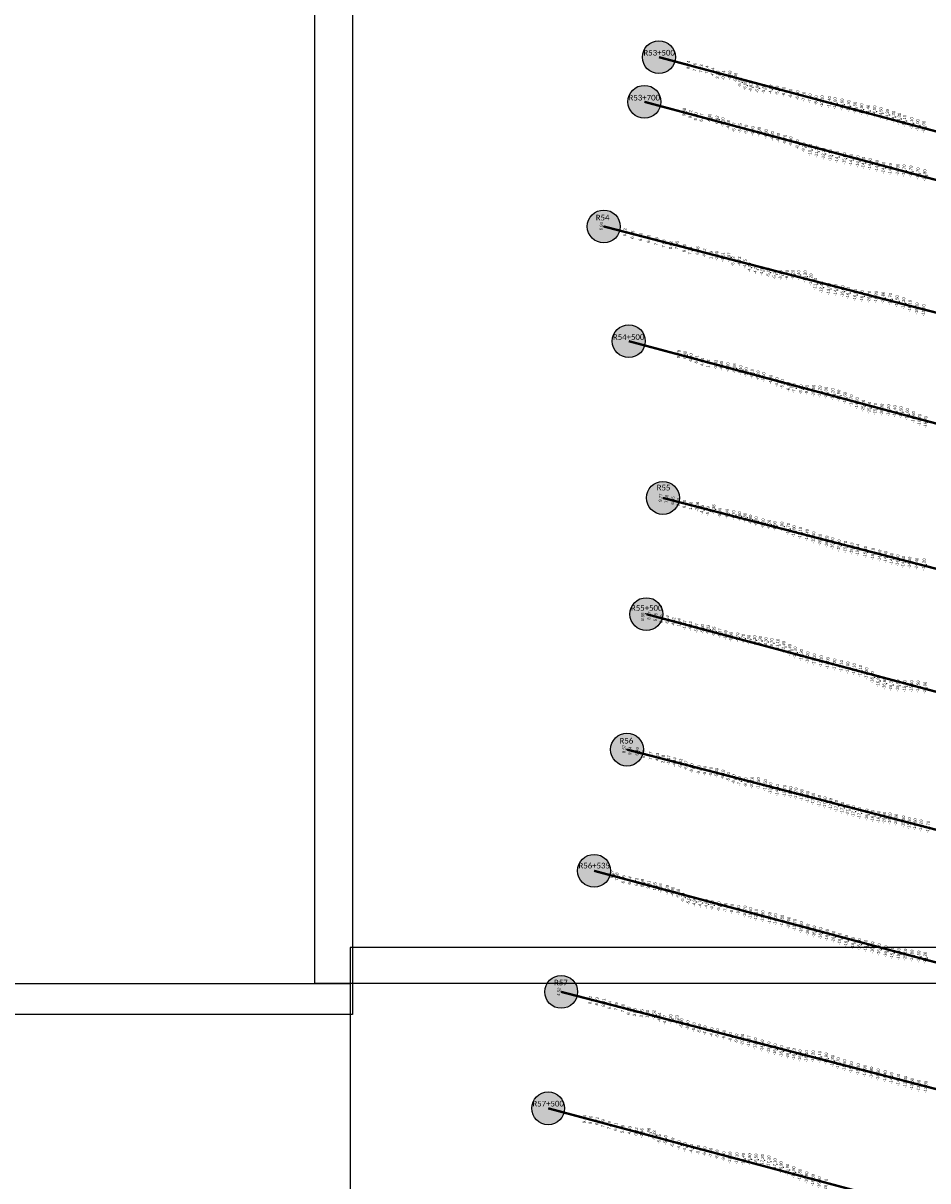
# Model space of a CAD drawing. Header units: feet. Extents: x 850675 to 1077306, y 463961 to 606658.
# Tile 37 of 77: x 942624 to 946476, y 537654 to 542585. Entities that reach past the tile are written whole.
import ezdxf
from ezdxf.enums import TextEntityAlignment as Align

# ---------------------------------------------------------------- set-up
doc = ezdxf.new("R2010")
doc.units = ezdxf.units.FT
doc.header["$MEASUREMENT"] = 0
doc.header["$XCLIPFRAME"] = 0
doc.header["$PDSIZE"] = 100
doc.linetypes.add('DASHED', pattern=[0.75, 0.5, -0.25])
for name, color, linetype in [('Circle', 253, 'Continuous'), ('ELEV8', 7, 'Continuous'), ('MATCHLINE', 7, 'DASHED'), ('Plan', 150, 'Continuous'), ('POINTS8', 7, 'Continuous'), ('Text', 255, 'Continuous')]:
    doc.layers.add(name, color=color, linetype=linetype)
doc.layers.add('MrSID', color=251, linetype='Continuous', transparency=0.2)
doc.styles.add('Legend', font='calibri.ttf')
doc.styles.add('MM-STANDARD', font='txt', dxfattribs={"height": 1})
picture_1 = doc.add_image_def('image3.sid', size_in_pixel=(6317, 6971))
picture_2 = doc.add_image_def('image4.sid', size_in_pixel=(6320, 6970))
picture_3 = doc.add_image_def('image5.sid', size_in_pixel=(6313, 6968))
picture_4 = doc.add_image_def('image6.sid', size_in_pixel=(6316, 6967))
picture_5 = doc.add_image_def('image11.jpg', size_in_pixel=(1570, 944))

# ---------------------------------------------------------------- blocks, each defined once
blk = doc.blocks.new('circle-block')
at = {"layer": 'Circle'}
h = blk.add_hatch(color=256, dxfattribs=at)
h.dxf.hatch_style = 1
edge = h.paths.add_edge_path()
edge.add_arc((945749.99, 597641.21), 70, 0, 360)
blk.add_circle((945749.99, 597641.21), 70, dxfattribs=at)

msp = doc.modelspace()

# ---------------------------------------------------------------- linework, layer by layer
at = {"layer": 'MATCHLINE', "color": 1, "const_width": 1, "flags": 128}
msp.add_lwpolyline([(963828.314, 540948.5851), (899094.3378, 540948.5851)], dxfattribs=at)
at = {"layer": 'Plan', "const_width": 10}
for points in [[(945331.16, 542439.81), (948233.0644, 541662.2518)], [(945269.18, 542249.65), (948223.4353, 541458.0645)], [(945096.15, 541718.85), (948350.582, 540874.7906)], [(945202.63, 541230.32), (948353.368, 540386.0874)], [(945348.15, 540562.76), (948270.3417, 539804.8917)], [(945277.44, 540067.78), (948196.1814, 539285.7104)], [(945195.06, 539491.03), (948099.1671, 538737.8386)], [(945054.94, 538974.7), (947952.7335, 538198.2433)], [(944915.03, 538459.14), (947848.5057, 537698.3051)], [(944859.41, 537963.24), (947783.5149, 537179.7332)]]:
    msp.add_lwpolyline(points, dxfattribs=at)
at = {"layer": 'POINTS8', "color": 250, "linetype": 'Continuous', "lineweight": 0, "transparency": 33554687}
for p in [(945466.522, 542406.28, 8.743), (945493.469, 542396.602, 7.959), (945520.946, 542390.74, 7.129), (945545.271, 542385.508, 7.14), (945569.633, 542377.522, 4.335), (945591.23, 542364.452, 2.075), (945615.441, 542361.83, -0.736), (945642.587, 542361.203, -4.397), (945667.272, 542352.624, -5.484), (945685.7719, 542332.0246, -5.5156), (945707.4918, 542318.9654, -6.0478), (945731.5392, 542311.4795, -6.6163), (945759.43, 542307, -6.6), (945787.05, 542304.82, -5.5), (945816.03, 542301.46, -4.9), (945844.1, 542297.17, -5.5), (945872.2, 542291.78, -6.3), (945901.21, 542284.07, -6.7), (945930.85, 542277.14, -6.8), (945957.2, 542271.08, -7.2), (945983.97, 542264, -7.6), (946009.73, 542255.75, -8.8), (946034.92, 542250.99, -10.1), (946065.83, 542247.63, -11.4), (946090.05, 542242.61, -12.6), (946120, 542237.26, -13.6), (946148.04, 542230.74, -14.3), (945448.675, 542205.83, 9.481), (945475.325, 542196.08, 9.224), (945498.276, 542186.832, 9.004), (945522.327, 542182.178, 6.97), (946174.93, 542223.73, -14.5), (946202.94, 542216.67, -14.5), (946230.8, 542211.19, -14.4), (946258.27, 542207.62, -14.5), (946285.35, 542200.61, -14.5), (946312.96, 542192.84, -14.3), (946339.1, 542184.55, -14.3), (945556.553, 542181.018, 4.446), (945588.794, 542172.914, 0.824), (945613.013, 542162.083, -3.1), (945636.037, 542150.993, -4.877), (945660.766, 542140.569, -5.669), (945686.1724, 542137.054, -5.7498), (946363.44, 542176.39, -14.3), (946385.97, 542167.86, -14.1), (946416.37, 542157.8, -14.1), (946441.98, 542149.49, -14), (946467.94, 542142.72, -14), (945712.0816, 542131.0826, -5.7), (945740.1231, 542124.8823, -4.7), (945767.3242, 542121.302, -4.9), (945796.8177, 542111.9895, -4.3), (945823.4332, 542103.6085, -4.2), (945848.7837, 542095.8848, -4.8), (945877.2633, 542088.2658, -5.7), (945902.0641, 542080.6791, -6.4), (945930.5, 542067.84, -8.1), (945957.29, 542055.07, -9.2), (945984.82, 542044.21, -10.3), (946012.16, 542036.63, -11.2), (946041.62, 542028.04, -12.2), (946070.24, 542020.88, -13.1), (946099.19, 542014.39, -14.1), (946130.16, 542007.78, -15), (946158.52, 542001.44, -14.8), (946187.37, 541995.06, -14.8), (946211.16, 541989.14, -14.8), (946239.15, 541983.59, -14.6), (946268.78, 541976.09, -14.8), (946296.62, 541968, -14.5), (946325.77, 541962.88, -14.4), (946357.39, 541959.8, -14.3), (946384.12, 541956.48, -13.7), (946412.94, 541951.8, -13.7), (946443.23, 541943.95, -13.7), (946472.03, 541936, -13.8), (945096.15, 541718.85, 6.94), (945196.416, 541693.278, 6.716), (945228.676, 541682.969, 6.852), (945263.392, 541673.48, 6.502), (945297.528, 541665.474, 6.857), (945330.573, 541654.838, 7.153), (945361.89, 541644.88, 7.577), (945391.937, 541638.375, 8.622), (945417.521, 541638.094, 7.964), (945449.84, 541625.686, 8.704), (945474.566, 541615.273, 7.308), (945505.618, 541615.245, 6.377), (945534.774, 541607.009, 4.119), (945563.209, 541596.269, 1.194), (945587.158, 541592.994, -1.985), (945612.983, 541587.889, -4.51), (945638.358, 541586.694, -4.967), (945656.55, 541569.761, -5.127), (945683.187, 541569.246, -4.728), (945707.529, 541558.644, -4.746), (945726.32, 541543.42, -4.7), (945752.22, 541535.17, -4.7), (945778.54, 541528.97, -4.9), (945806.15, 541522.23, -5.1), (945833.34, 541514.49, -5.1), (945859.25, 541510.94, -5.7), (945885.5, 541512.44, -6.9), (945911.03, 541513.01, -8.2), (945935.21, 541511.58, -9.4), (945962.87, 541505.26, -10.3), (945987.76, 541492.05, -11.2), (946006.36, 541473.61, -11.6), (946032.65, 541458.76, -12.4), (946063.31, 541452.14, -13.5), (946092.75, 541447.66, -14.6), (946122.33, 541441.6, -16), (946145.76, 541435.01, -16.7), (946175.85, 541426.7, -16.8), (946205.26, 541421.66, -16.7), (946235.71, 541418.85, -16.7), (946265.23, 541417.89, -16.8), (946295.1, 541414.77, -16.8), (946325.37, 541409.05, -16.7), (946354.02, 541399.94, -16.5), (946381.71, 541390.87, -16.3), (946409.14, 541379.73, -16.1), (946438.75, 541368.67, -16), (946467.83, 541361.24, -15.7), (945425.546, 541174.762, 9.776), (945451.91, 541170.902, 6.396), (945477.092, 541160.268, 6.9), (945501.077, 541151.985, 6.906), (945525.625, 541141.308, 4.042), (945551.438, 541134.37, 1.839), (945583.014, 541130.118, -3.433), (945606.806, 541125.078, -4.351), (945634.188, 541118.651, -4.597), (945662.162, 541114.09, -5.077), (945688.43, 541106.98, -5.4), (945711.96, 541097.98, -5.8), (945736.7, 541091.4, -6.1), (945763, 541083.84, -6.2), (945786.59, 541076.81, -5.6), (945816.62, 541066, -4.8), (945842.59, 541055.23, -4.7), (945865.39, 541047.4, -5), (945892.9, 541035.58, -6.1), (945916.12, 541029.17, -7.3), (945945.52, 541024.66, -8.8), (945970.92, 541022.14, -9.5), (945998.79, 541018.64, -10.5), (946025.42, 541014.94, -11.2), (946051.53, 541010.1, -12), (946080.45, 541003.79, -13.2), (946105.68, 540997.49, -13.9), (946132.45, 540988.18, -14.6), (946159.24, 540977.1, -14.7), (946183.82, 540965.8, -14.7), (946210.15, 540954.84, -15.2), (946235.95, 540946.35, -15.4), (946261.5, 540941.57, -15.7), (946289.55, 540937.88, -16), (946317.83, 540935.14, -16.2), (946344.24, 540931.78, -16.4), (946370.85, 540926.8, -16.5), (946397.55, 540918.79, -16.6), (946424.1, 540906.4, -16.6), (946450.15, 540893.85, -16.7), (946475.99, 540885.12, -16.7), (945348.15, 540562.76, 9.77), (945374.059, 540558.145, 7.562), (945400.227, 540551.013, 6.545), (945424.13, 540543.327, 6.527), (945449.618, 540535.737, 6.276), (945476.712, 540528.502, 1.878), (945504, 540525.118, -2.063), (945524.943, 540511.965, -4.246), (945549.521, 540506.22, -5.392), (945573.325, 540513.544, -5.376), (945599.8657, 540498.9364, -5.9), (945631.0479, 540494.71, -6.4), (945658.5661, 540489.4603, -6.7), (945683.6138, 540484.1856, -6.8), (945707.0303, 540478.1586, -6.8), (945730.369, 540470.2637, -6.6), (945754.4904, 540462.7716, -6), (945783.9587, 540454.0344, -5.6), (945809.3319, 540448.7231, -6.2), (945833.944, 540442.8, -6.9), (945864.51, 540440.54, -9), (945890.85, 540430.16, -10.7), (945914.93, 540420.4, -11.8), (945941.88, 540412.79, -13.1), (945971.09, 540404.17, -14.4), (945998.68, 540393.49, -15.5), (946026.76, 540384.01, -16.2), (946055.11, 540375.86, -16.2), (946079.32, 540368.09, -16), (946107.34, 540359.51, -15.9), (946134.31, 540353.91, -15.7), (946161.6766, 540346.6822, -15.5323), (946186.6054, 540340.3518, -15.442), (946219.59, 540331.67, -15.4), (946251.17, 540323.57, -15.1), (946280.1, 540316.19, -14.9), (946305.51, 540310.35, -14.8), (946330.98, 540302.38, -14.6), (946356.69, 540295.88, -14.5), (946381.03, 540289.88, -14.4), (946407.79, 540286.32, -14.3), (946437.8, 540281.81, -14.4), (946469.29, 540278.64, -14.2), (945274.661, 540070.305, 8.577), (945300.236, 540060.328, 8.167), (945327.153, 540054.347, 5.747), (945352.061, 540047.599, 6.089), (945377.094, 540044.668, 6.141), (945403.377, 540036.495, 4.616), (945426.976, 540031.994, 1.935), (945450.104, 540020.688, -1.871), (945474.734, 540016.614, -4.417), (945501.103, 540007.57, -5.069), (945526.125, 540004.128, -5.299), (945550.0661, 540001.386, -5.3283), (945574.9267, 539993.6118, -5.3481), (945599.8975, 539986.1917, -5.3688), (945624.7815, 539978.5002, -5.3891), (945647.8737, 539970.9535, -5.3), (945675.3587, 539967.9749, -4.7), (945699.4589, 539963.033, -4.7), (945723.0852, 539958.6327, -5.3), (945747.7946, 539956.4663, -6.3), (945771.95, 539953.36, -7.3), (945796.23, 539948.61, -8.3), (945821.15, 539943.82, -9.7), (945845.95, 539936.89, -11.1), (945871.5, 539927.35, -12.4), (945897.14, 539914.61, -13.4), (945920.31, 539903.58, -14.3), (945946.34, 539892.83, -15.3), (945973.46, 539882.61, -16.2), (946001.54, 539874, -17.1), (946030.91, 539866.25, -17.1), (946059.13, 539858.62, -17), (946088.19, 539852.42, -17.2), (946116.95, 539846.07, -17.1), (946144.2, 539839.56, -17), (946171.11, 539833.15, -17.1), (946197.67, 539825.68, -17.1), (946224.19, 539814.48, -17.2), (946249.18, 539798.26, -16.9), (946274.37, 539782.62, -16.8), (946300.73, 539771.76, -16.6), (946328.43, 539766.26, -16.3), (946357.4, 539762.81, -15.9), (946386.65, 539760.53, -15.5), (946415.79, 539759.87, -15.1), (946443.95, 539758.69, -14.5), (946473.02, 539753.88, -13.9), (945192.729, 539492.525, 8.565), (945218.008, 539484.923, 9.244), (945248.716, 539482.37, 6.491), (945276.635, 539471.835, 6.77), (945306.204, 539463.82, 7.167), (945334.583, 539458.759, 4.429), (945358.624, 539450.123, 2.182), (945382.296, 539445.554, -1.465), (945407.095, 539436.95, -4.439), (945433.153, 539431.229, -5.333), (945456.156, 539422.779, -6.073), (945480.4234, 539411.1669, -5.8), (945510.1906, 539403.7213, -5.8), (945536.0838, 539400.2497, -5.9), (945562.1566, 539396.4305, -5.7), (945586.073, 539391.6305, -5.3), (945612.9379, 539384.3365, -5.1), (945636.4771, 539373.8875, -5.6), (945658.8873, 539364.3935, -6.4), (945682.9312, 539356.098, -7.4), (945710.3879, 539350.9195, -8.7), (945736.5961, 539349.277, -10.1), (945763.8255, 539346.8198, -11.5), (945792.9076, 539338.7242, -12.5), (945815.4961, 539325.0708, -13.2993), (945844.6, 539317.76, -14.4), (945875.49, 539314.13, -15.7), (945900.79, 539308.8, -16.8), (945924.18, 539302.97, -17.7), (945948.45, 539296.7, -17.8), (945973.52, 539288.59, -17.8), (945997.12, 539280.55, -17.6), (946023.48, 539271.49, -17.6), (946047.18, 539264.91, -17.5), (946071.73, 539258.64, -17.4), (946095.81, 539250.25, -17.3), (946121.03, 539242.04, -17.2), (946144.75, 539234.26, -17.2), (946168.25, 539227.26, -17.1), (946194.18, 539219.88, -17.2), (946225.46, 539213.26, -16.9), (946250.51, 539207.73, -16.8), (946275.52, 539203.6, -16.6), (946299.74, 539200.05, -16.4), (946323.78, 539196.8, -16.2), (946350.05, 539191.74, -16), (946381.32, 539183.8, -15.5), (946406.23, 539176.56, -15.1), (946431.11, 539171.93, -14.6), (946456.55, 539166.75, -14.2), (945140.041, 538960.137, 8.27), (945162.001, 538949.208, 7.577), (945190.108, 538937.598, 6.159), (945216.975, 538932.94, 6.742), (945246.136, 538927.047, 6.734), (945270.686, 538922.404, 6.587), (945297.39, 538914.93, 3.805), (945323.559, 538907.951, 1.35), (945346.503, 538899.965, -2.062), (945375.922, 538893.032, -4.297), (945399.079, 538885.482, -4.903), (945422.567, 538877.346, -5.078), (945442.902, 538860.8059, -5.2372), (945466.6246, 538850.1027, -5.0711), (945491.3821, 538842.2598, -4.9191), (945516.8927, 538837.006, -4.7807), (945542.8, 538832.63, -4.6), (945567.16, 538827.43, -4.9), (945595.98, 538822.94, -5.6), (945624.5, 538817.62, -7.1), (945651.28, 538812.39, -8.5), (945679.38, 538806.88, -9.8), (945707.18, 538800.33, -10.7), (945730.18, 538793.19, -11.5), (945754.2, 538786.37, -12.1), (945782.58, 538779.94, -12.9), (945812.35, 538773.04, -13.6), (945836.55, 538767.87, -14.2), (945864.72, 538761.14, -14.8), (945892.74, 538753.06, -15), (945918.53, 538743.63, -15.7), (945946.2, 538733.4, -16.8), (945974.19, 538723.41, -16.9), (946001.38, 538715.13, -16.8), (946028.44, 538708.05, -16.7), (946056.36, 538700.8, -16.8), (946083.86, 538693.23, -16.8), (946110.25, 538684.42, -16.7), (946137.62, 538675.15, -16.7), (946166.38, 538667.25, -16.6), (946193.68, 538660.8, -16.5), (946220.82, 538654.45, -16.6), (946249.74, 538647.04, -16.7), (946277.92, 538638.94, -16.2), (946306.05, 538630.84, -16.1), (946333.38, 538624.09, -15.6), (946361.24, 538619.5, -15.4), (946389.03, 538616.89, -15.1), (946417.81, 538612.76, -14.8), (946446.61, 538608.63, -14.5), (946473.79, 538604.09, -14.2), (944915.03, 538459.14, 4.52), (945048.741, 538423.694, 8.623), (945076.861, 538418.009, 8.793), (945105.745, 538412.526, 8.01), (945131.073, 538401.315, 6.535), (945159.228, 538396.598, 7.16), (945187.169, 538389.127, 7.284), (945212.391, 538378.181, 6.976), (945237.845, 538371.532, 3.926), (945267.569, 538366.815, 3.545), (945291.779, 538364.566, 1.298), (945319.319, 538361.074, -2.517), (945342.353, 538349.874, -4.438), (945365.644, 538339.369, -4.968), (945390.604, 538342.902, -5.2), (945416.848, 538339.294, -5.227), (945436.963, 538325.044, -5.296), (945463.31, 538316.74, -5.3), (945489.69, 538309.19, -5.1), (945513.06, 538302.48, -5), (945536.77, 538294.49, -4.8), (945565.11, 538286.56, -4.8), (945589.47, 538282.47, -5.4), (945617.91, 538275.46, -6.5), (945645.21, 538266.18, -8), (945671.1009, 538260.1584, -9.6), (945695.5338, 538254.6055, -10), (945723.1927, 538247.763, -11.6738), (945750.7857, 538238.5019, -13.1), (945780.0312, 538229.7098, -14.5), (945808.0736, 538221.2878, -15.7), (945834.6352, 538213.4211, -16.6), (945862.1, 538205.51, -16.9), (945889.97, 538199.2, -16.9), (945915.7944, 538192.8992, -16.7324), (945941, 538187.42, -16.6), (945968.39, 538184.44, -16.4), (945996.48, 538183.58, -16.2), (946024.48, 538181.37, -16.1), (946052.43, 538174.34, -15.9), (946079.47, 538164.3, -15.8), (946103.38, 538154.52, -15.7), (946130.42, 538145.9, -15.5), (946159.04, 538137.27, -15.3), (946188.68, 538128.89, -15.1), (946217.17, 538122.03, -14.9), (946245.11, 538114.53, -14.8), (946273.85, 538106.34, -14.6), (946303.55, 538098.77, -14.4), (946330.78, 538091.42, -14.2), (946359.98, 538083.7, -14), (946390.05, 538074.96, -13.8), (946418.07, 538066.03, -13.6), (946446.74, 538058.41, -13.5), (945024.556, 537916.171, 9.138), (945050.364, 537912.541, 8.761), (945078.063, 537908.478, 6.722), (945103.083, 537898.552, 7.386), (945129.39, 537890.949, 7.285), (945156.953, 537883.989, 6.911), (945185.991, 537874.54, 5.954), (945216.224, 537869.056, 4.934), (945244.535, 537864.034, 0.821), (945268.008, 537857.572, -2.456), (945296.94, 537859.075, -4.858), (945320.632, 537847.714, -5.332), (945341.691, 537832.475, -5.551), (945368.7957, 537827.9531, -5.1), (945398.6333, 537817.0507, -5.1), (945426.4121, 537806.0114, -4.5), (945450.6836, 537797.5266, -4.7), (945478.6287, 537790.8286, -4.4), (945508.1225, 537786.1875, -5), (945535.5107, 537779.7876, -6.2), (945561.4329, 537773.8528, -7.5), (945588.2107, 537766.0492, -8.8), (945616.4017, 537758.6983, -9.9), (945643.17, 537752.62, -11), (945671.64, 537749.21, -12.1), (945699.49, 537746.91, -13.4), (945726.44, 537745.27, -14.9), (945753.65, 537744.13, -16.5), (945781.13, 537742.29, -17.2), (945807.91, 537736.1, -17.1), (945834.44, 537724.47, -17.1), (945860.38, 537711.46, -16.9), (945887.39, 537701.13, -16.9), (945913.83, 537690.72, -16.8), (945940.4, 537679.13, -16.8), (945969.04, 537667.74, -16.9), (945996.47, 537657.37, -16.8)]:
    msp.add_point(p, dxfattribs=at)

# ---------------------------------------------------------------- block references
at = {"layer": 'Circle'}
for p in [(-418.83, -55201.4), (-480.81, -55391.56), (-653.84, -55922.36), (-547.36, -56410.89), (-401.84, -57078.45), (-472.55, -57573.43), (-554.93, -58150.18), (-695.05, -58666.51), (-834.96, -59182.07), (-890.58, -59677.97)]:
    msp.add_blockref('circle-block', p, dxfattribs=at)

# ---------------------------------------------------------------- texts
at = {"layer": 'ELEV8', "color": 18, "true_color": 0x000000, "transparency": 33554687, "style": 'MM-STANDARD'}
for s, p in [('8.74', (945466.522, 542406.28, 8.743)), ('7.96', (945493.469, 542396.602, 7.959)), ('7.13', (945520.946, 542390.74, 7.129)), ('7.14', (945545.271, 542385.508, 7.14)), ('4.34', (945569.633, 542377.522, 4.335)), ('2.08', (945591.23, 542364.452, 2.075)), ('-0.74', (945615.441, 542361.83, -0.736)), ('-4.40', (945642.587, 542361.203, -4.397)), ('-5.48', (945667.272, 542352.624, -5.484)), ('-5.52', (945685.7719, 542332.0246, -5.5156)), ('-6.05', (945707.4918, 542318.9654, -6.0478)), ('-6.62', (945731.5392, 542311.4795, -6.6163)), ('-6.60', (945759.43, 542307, -6.6)), ('-5.50', (945787.05, 542304.82, -5.5)), ('-4.90', (945816.03, 542301.46, -4.9)), ('-5.50', (945844.1, 542297.17, -5.5)), ('-6.30', (945872.2, 542291.78, -6.3)), ('-6.70', (945901.21, 542284.07, -6.7)), ('-6.80', (945930.85, 542277.14, -6.8)), ('-7.20', (945957.2, 542271.08, -7.2)), ('-7.60', (945983.97, 542264, -7.6)), ('-8.80', (946009.73, 542255.75, -8.8)), ('-10.10', (946034.92, 542250.99, -10.1)), ('-11.40', (946065.83, 542247.63, -11.4)), ('-12.60', (946090.05, 542242.61, -12.6)), ('-13.60', (946120, 542237.26, -13.6)), ('-14.30', (946148.04, 542230.74, -14.3)), ('-14.50', (946174.93, 542223.73, -14.5)), ('-14.50', (946202.94, 542216.67, -14.5)), ('-14.40', (946230.8, 542211.19, -14.4)), ('-14.50', (946258.27, 542207.62, -14.5)), ('9.48', (945448.675, 542205.83, 9.481)), ('9.22', (945475.325, 542196.08, 9.224)), ('9.00', (945498.276, 542186.832, 9.004)), ('6.97', (945522.327, 542182.178, 6.97)), ('4.45', (945556.553, 542181.018, 4.446)), ('0.82', (945588.794, 542172.914, 0.824)), ('-3.10', (945613.013, 542162.083, -3.1)), ('-14.50', (946285.35, 542200.61, -14.5)), ('-14.30', (946312.96, 542192.84, -14.3)), ('-14.30', (946339.1, 542184.55, -14.3)), ('-14.30', (946363.44, 542176.39, -14.3)), ('-14.10', (946385.97, 542167.86, -14.1)), ('-14.10', (946416.37, 542157.8, -14.1)), ('-4.88', (945636.037, 542150.993, -4.877)), ('-5.67', (945660.766, 542140.569, -5.669)), ('-5.75', (945686.1724, 542137.054, -5.7498)), ('-5.70', (945712.0816, 542131.0826, -5.7)), ('-4.70', (945740.1231, 542124.8823, -4.7)), ('-4.90', (945767.3242, 542121.302, -4.9)), ('-4.30', (945796.8177, 542111.9895, -4.3)), ('-14.00', (946441.98, 542149.49, -14)), ('-14.00', (946467.94, 542142.72, -14)), ('-4.20', (945823.4332, 542103.6085, -4.2)), ('-4.80', (945848.7837, 542095.8848, -4.8)), ('-5.70', (945877.2633, 542088.2658, -5.7)), ('-6.40', (945902.0641, 542080.6791, -6.4)), ('-8.10', (945930.5, 542067.84, -8.1)), ('-9.20', (945957.29, 542055.07, -9.2)), ('-10.30', (945984.82, 542044.21, -10.3)), ('-11.20', (946012.16, 542036.63, -11.2)), ('-12.20', (946041.62, 542028.04, -12.2)), ('-13.10', (946070.24, 542020.88, -13.1)), ('-14.10', (946099.19, 542014.39, -14.1)), ('-15.00', (946130.16, 542007.78, -15)), ('-14.80', (946158.52, 542001.44, -14.8)), ('-14.80', (946187.37, 541995.06, -14.8)), ('-14.80', (946211.16, 541989.14, -14.8)), ('-14.60', (946239.15, 541983.59, -14.6)), ('-14.80', (946268.78, 541976.09, -14.8)), ('-14.50', (946296.62, 541968, -14.5)), ('-14.40', (946325.77, 541962.88, -14.4)), ('-14.30', (946357.39, 541959.8, -14.3)), ('-13.70', (946384.12, 541956.48, -13.7)), ('-13.70', (946412.94, 541951.8, -13.7)), ('-13.70', (946443.23, 541943.95, -13.7)), ('-13.80', (946472.03, 541936, -13.8)), ('6.94', (945096.15, 541718.85, 6.94)), ('6.72', (945196.416, 541693.278, 6.716)), ('6.85', (945228.676, 541682.969, 6.852)), ('6.50', (945263.392, 541673.48, 6.502)), ('6.86', (945297.528, 541665.474, 6.857)), ('7.15', (945330.573, 541654.838, 7.153)), ('7.58', (945361.89, 541644.88, 7.577)), ('8.62', (945391.937, 541638.375, 8.622)), ('7.96', (945417.521, 541638.094, 7.964)), ('8.70', (945449.84, 541625.686, 8.704)), ('7.31', (945474.566, 541615.273, 7.308)), ('6.38', (945505.618, 541615.245, 6.377)), ('4.12', (945534.774, 541607.009, 4.119)), ('1.19', (945563.209, 541596.269, 1.194)), ('-1.99', (945587.158, 541592.994, -1.985)), ('-4.51', (945612.983, 541587.889, -4.51)), ('-4.97', (945638.358, 541586.694, -4.967)), ('-5.13', (945656.55, 541569.761, -5.127)), ('-4.73', (945683.187, 541569.246, -4.728)), ('-4.75', (945707.529, 541558.644, -4.746)), ('-4.70', (945726.32, 541543.42, -4.7)), ('-4.70', (945752.22, 541535.17, -4.7)), ('-4.90', (945778.54, 541528.97, -4.9)), ('-5.10', (945806.15, 541522.23, -5.1)), ('-5.10', (945833.34, 541514.49, -5.1)), ('-5.70', (945859.25, 541510.94, -5.7)), ('-6.90', (945885.5, 541512.44, -6.9)), ('-8.20', (945911.03, 541513.01, -8.2)), ('-9.40', (945935.21, 541511.58, -9.4)), ('-10.30', (945962.87, 541505.26, -10.3)), ('-11.20', (945987.76, 541492.05, -11.2)), ('-11.60', (946006.36, 541473.61, -11.6)), ('-12.40', (946032.65, 541458.76, -12.4)), ('-13.50', (946063.31, 541452.14, -13.5)), ('-14.60', (946092.75, 541447.66, -14.6)), ('-16.00', (946122.33, 541441.6, -16)), ('-16.70', (946145.76, 541435.01, -16.7)), ('-16.80', (946175.85, 541426.7, -16.8)), ('-16.70', (946205.26, 541421.66, -16.7)), ('-16.70', (946235.71, 541418.85, -16.7)), ('-16.80', (946265.23, 541417.89, -16.8)), ('-16.80', (946295.1, 541414.77, -16.8)), ('-16.70', (946325.37, 541409.05, -16.7)), ('-16.50', (946354.02, 541399.94, -16.5)), ('-16.30', (946381.71, 541390.87, -16.3)), ('-16.10', (946409.14, 541379.73, -16.1)), ('-16.00', (946438.75, 541368.67, -16)), ('-15.70', (946467.83, 541361.24, -15.7)), ('9.78', (945425.546, 541174.762, 9.776)), ('6.40', (945451.91, 541170.902, 6.396)), ('6.90', (945477.092, 541160.268, 6.9)), ('6.91', (945501.077, 541151.985, 6.906)), ('4.04', (945525.625, 541141.308, 4.042)), ('1.84', (945551.438, 541134.37, 1.839)), ('-3.43', (945583.014, 541130.118, -3.433)), ('-4.35', (945606.806, 541125.078, -4.351)), ('-4.60', (945634.188, 541118.651, -4.597)), ('-5.08', (945662.162, 541114.09, -5.077)), ('-5.40', (945688.43, 541106.98, -5.4)), ('-5.80', (945711.96, 541097.98, -5.8)), ('-6.10', (945736.7, 541091.4, -6.1)), ('-6.20', (945763, 541083.84, -6.2)), ('-5.60', (945786.59, 541076.81, -5.6)), ('-4.80', (945816.62, 541066, -4.8)), ('-4.70', (945842.59, 541055.23, -4.7)), ('-5.00', (945865.39, 541047.4, -5)), ('-6.10', (945892.9, 541035.58, -6.1)), ('-7.30', (945916.12, 541029.17, -7.3)), ('-8.80', (945945.52, 541024.66, -8.8)), ('-9.50', (945970.92, 541022.14, -9.5)), ('-10.50', (945998.79, 541018.64, -10.5)), ('-11.20', (946025.42, 541014.94, -11.2)), ('-12.00', (946051.53, 541010.1, -12)), ('-13.20', (946080.45, 541003.79, -13.2)), ('-13.90', (946105.68, 540997.49, -13.9)), ('-14.60', (946132.45, 540988.18, -14.6)), ('-14.70', (946159.24, 540977.1, -14.7)), ('-14.70', (946183.82, 540965.8, -14.7)), ('-15.20', (946210.15, 540954.84, -15.2)), ('-15.40', (946235.95, 540946.35, -15.4)), ('-15.70', (946261.5, 540941.57, -15.7)), ('-16.00', (946289.55, 540937.88, -16)), ('-16.20', (946317.83, 540935.14, -16.2)), ('-16.40', (946344.24, 540931.78, -16.4)), ('-16.50', (946370.85, 540926.8, -16.5)), ('-16.60', (946397.55, 540918.79, -16.6)), ('-16.60', (946424.1, 540906.4, -16.6)), ('-16.70', (946450.15, 540893.85, -16.7)), ('-16.70', (946475.99, 540885.12, -16.7)), ('9.77', (945348.15, 540562.76, 9.77)), ('7.56', (945374.059, 540558.145, 7.562)), ('6.55', (945400.227, 540551.013, 6.545)), ('6.53', (945424.13, 540543.327, 6.527)), ('6.28', (945449.618, 540535.737, 6.276)), ('1.88', (945476.712, 540528.502, 1.878)), ('-2.06', (945504, 540525.118, -2.063)), ('-4.25', (945524.943, 540511.965, -4.246)), ('-5.39', (945549.521, 540506.22, -5.392)), ('-5.38', (945573.325, 540513.544, -5.376)), ('-5.90', (945599.8657, 540498.9364, -5.9)), ('-6.40', (945631.0479, 540494.71, -6.4)), ('-6.70', (945658.5661, 540489.4603, -6.7)), ('-6.80', (945683.6138, 540484.1856, -6.8)), ('-6.80', (945707.0303, 540478.1586, -6.8)), ('-6.60', (945730.369, 540470.2637, -6.6)), ('-6.00', (945754.4904, 540462.7716, -6)), ('-5.60', (945783.9587, 540454.0344, -5.6)), ('-6.20', (945809.3319, 540448.7231, -6.2)), ('-6.90', (945833.944, 540442.8, -6.9)), ('-9.00', (945864.51, 540440.54, -9)), ('-10.70', (945890.85, 540430.16, -10.7)), ('-11.80', (945914.93, 540420.4, -11.8)), ('-13.10', (945941.88, 540412.79, -13.1)), ('-14.40', (945971.09, 540404.17, -14.4)), ('-15.50', (945998.68, 540393.49, -15.5)), ('-16.20', (946026.76, 540384.01, -16.2)), ('-16.20', (946055.11, 540375.86, -16.2)), ('-16.00', (946079.32, 540368.09, -16)), ('-15.90', (946107.34, 540359.51, -15.9)), ('-15.70', (946134.31, 540353.91, -15.7)), ('-15.53', (946161.6766, 540346.6822, -15.5323)), ('-15.44', (946186.6054, 540340.3518, -15.442)), ('-15.40', (946219.59, 540331.67, -15.4)), ('-15.10', (946251.17, 540323.57, -15.1)), ('-14.90', (946280.1, 540316.19, -14.9)), ('-14.80', (946305.51, 540310.35, -14.8)), ('-14.60', (946330.98, 540302.38, -14.6)), ('-14.50', (946356.69, 540295.88, -14.5)), ('-14.40', (946381.03, 540289.88, -14.4)), ('-14.30', (946407.79, 540286.32, -14.3)), ('-14.40', (946437.8, 540281.81, -14.4)), ('-14.20', (946469.29, 540278.64, -14.2)), ('8.58', (945272.1562, 540056.1211, 8.577)), ('8.17', (945300.236, 540060.328, 8.167)), ('5.75', (945327.153, 540054.347, 5.747)), ('6.09', (945352.061, 540047.599, 6.089)), ('6.14', (945377.094, 540044.668, 6.141)), ('4.62', (945403.377, 540036.495, 4.616)), ('1.94', (945426.976, 540031.994, 1.935)), ('-1.87', (945450.104, 540020.688, -1.871)), ('-4.42', (945474.734, 540016.614, -4.417)), ('-5.07', (945501.103, 540007.57, -5.069)), ('-5.30', (945526.125, 540004.128, -5.299)), ('-5.33', (945550.0661, 540001.386, -5.3283)), ('-5.35', (945574.9267, 539993.6118, -5.3481)), ('-5.37', (945599.8975, 539986.1917, -5.3688)), ('-5.39', (945624.7815, 539978.5002, -5.3891)), ('-5.30', (945647.8737, 539970.9535, -5.3)), ('-4.70', (945675.3587, 539967.9749, -4.7)), ('-4.70', (945699.4589, 539963.033, -4.7)), ('-5.30', (945723.0852, 539958.6327, -5.3)), ('-6.30', (945747.7946, 539956.4663, -6.3)), ('-7.30', (945771.95, 539953.36, -7.3)), ('-8.30', (945796.23, 539948.61, -8.3)), ('-9.70', (945821.15, 539943.82, -9.7)), ('-11.10', (945845.95, 539936.89, -11.1)), ('-12.40', (945871.5, 539927.35, -12.4)), ('-13.40', (945897.14, 539914.61, -13.4)), ('-14.30', (945920.31, 539903.58, -14.3)), ('-15.30', (945946.34, 539892.83, -15.3)), ('-16.20', (945973.46, 539882.61, -16.2)), ('-17.10', (946001.54, 539874, -17.1)), ('-17.10', (946030.91, 539866.25, -17.1)), ('-17.00', (946059.13, 539858.62, -17)), ('-17.20', (946088.19, 539852.42, -17.2)), ('-17.10', (946116.95, 539846.07, -17.1)), ('-17.00', (946144.2, 539839.56, -17)), ('-17.10', (946171.11, 539833.15, -17.1)), ('-17.10', (946197.67, 539825.68, -17.1)), ('-17.20', (946224.19, 539814.48, -17.2)), ('-16.90', (946249.18, 539798.26, -16.9)), ('-16.80', (946274.37, 539782.62, -16.8)), ('-16.60', (946300.73, 539771.76, -16.6)), ('-16.30', (946328.43, 539766.26, -16.3)), ('-15.90', (946357.4, 539762.81, -15.9)), ('-15.50', (946386.65, 539760.53, -15.5)), ('-15.10', (946415.79, 539759.87, -15.1)), ('-14.50', (946443.95, 539758.69, -14.5)), ('-13.90', (946473.02, 539753.88, -13.9)), ('8.57', (945192.729, 539492.525, 8.565)), ('9.24', (945218.008, 539484.923, 9.244)), ('6.49', (945248.716, 539482.37, 6.491)), ('6.77', (945276.635, 539471.835, 6.77)), ('7.17', (945306.204, 539463.82, 7.167)), ('4.43', (945334.583, 539458.759, 4.429)), ('2.18', (945358.624, 539450.123, 2.182)), ('-1.47', (945382.296, 539445.554, -1.465)), ('-4.44', (945407.095, 539436.95, -4.439)), ('-5.33', (945433.153, 539431.229, -5.333)), ('-6.07', (945456.156, 539422.779, -6.073)), ('-5.80', (945480.4234, 539411.1669, -5.8)), ('-5.80', (945510.1906, 539403.7213, -5.8)), ('-5.90', (945536.0838, 539400.2497, -5.9)), ('-5.70', (945562.1566, 539396.4305, -5.7)), ('-5.30', (945586.073, 539391.6305, -5.3)), ('-5.10', (945612.9379, 539384.3365, -5.1)), ('-5.60', (945636.4771, 539373.8875, -5.6)), ('-6.40', (945658.8873, 539364.3935, -6.4)), ('-7.40', (945682.9312, 539356.098, -7.4)), ('-8.70', (945710.3879, 539350.9195, -8.7)), ('-10.10', (945736.5961, 539349.277, -10.1)), ('-11.50', (945763.8255, 539346.8198, -11.5)), ('-12.50', (945792.9076, 539338.7242, -12.5)), ('-13.30', (945815.4961, 539325.0708, -13.2993)), ('-14.40', (945844.6, 539317.76, -14.4)), ('-15.70', (945875.49, 539314.13, -15.7)), ('-16.80', (945900.79, 539308.8, -16.8)), ('-17.70', (945924.18, 539302.97, -17.7)), ('-17.80', (945948.45, 539296.7, -17.8)), ('-17.80', (945973.52, 539288.59, -17.8)), ('-17.60', (945997.12, 539280.55, -17.6)), ('-17.60', (946023.48, 539271.49, -17.6)), ('-17.50', (946047.18, 539264.91, -17.5)), ('-17.40', (946071.73, 539258.64, -17.4)), ('-17.30', (946095.81, 539250.25, -17.3)), ('-17.20', (946121.03, 539242.04, -17.2)), ('-17.20', (946144.75, 539234.26, -17.2)), ('-17.10', (946168.25, 539227.26, -17.1)), ('-17.20', (946194.18, 539219.88, -17.2)), ('-16.90', (946225.46, 539213.26, -16.9)), ('-16.80', (946250.51, 539207.73, -16.8)), ('-16.60', (946275.52, 539203.6, -16.6)), ('-16.40', (946299.74, 539200.05, -16.4)), ('-16.20', (946323.78, 539196.8, -16.2)), ('-16.00', (946350.05, 539191.74, -16)), ('-15.50', (946381.32, 539183.8, -15.5)), ('-15.10', (946406.23, 539176.56, -15.1)), ('-14.60', (946431.11, 539171.93, -14.6)), ('-14.20', (946456.55, 539166.75, -14.2)), ('-13.70', (946486.78, 539161.09, -13.7)), ('8.27', (945140.041, 538960.137, 8.27)), ('7.58', (945162.001, 538949.208, 7.577)), ('6.16', (945190.108, 538937.598, 6.159)), ('6.74', (945216.975, 538932.94, 6.742)), ('6.73', (945246.136, 538927.047, 6.734)), ('6.59', (945270.686, 538922.404, 6.587)), ('3.81', (945297.39, 538914.93, 3.805)), ('1.35', (945323.559, 538907.951, 1.35)), ('-2.06', (945346.503, 538899.965, -2.062)), ('-4.30', (945375.922, 538893.032, -4.297)), ('-4.90', (945399.079, 538885.482, -4.903)), ('-5.08', (945422.567, 538877.346, -5.078)), ('-5.24', (945442.902, 538860.8059, -5.2372)), ('-5.07', (945466.6246, 538850.1027, -5.0711)), ('-4.92', (945491.3821, 538842.2598, -4.9191)), ('-4.78', (945516.8927, 538837.006, -4.7807)), ('-4.60', (945542.8, 538832.63, -4.6)), ('-4.90', (945567.16, 538827.43, -4.9)), ('-5.60', (945595.98, 538822.94, -5.6)), ('-7.10', (945624.5, 538817.62, -7.1)), ('-8.50', (945651.28, 538812.39, -8.5)), ('-9.80', (945679.38, 538806.88, -9.8)), ('-10.70', (945707.18, 538800.33, -10.7)), ('-11.50', (945730.18, 538793.19, -11.5)), ('-12.10', (945754.2, 538786.37, -12.1)), ('-12.90', (945782.58, 538779.94, -12.9)), ('-13.60', (945812.35, 538773.04, -13.6)), ('-14.20', (945836.55, 538767.87, -14.2)), ('-14.80', (945864.72, 538761.14, -14.8)), ('-15.00', (945892.74, 538753.06, -15)), ('-15.70', (945918.53, 538743.63, -15.7)), ('-16.80', (945946.2, 538733.4, -16.8)), ('-16.90', (945974.19, 538723.41, -16.9)), ('-16.80', (946001.38, 538715.13, -16.8)), ('-16.70', (946028.44, 538708.05, -16.7)), ('-16.80', (946056.36, 538700.8, -16.8)), ('-16.80', (946083.86, 538693.23, -16.8)), ('-16.70', (946110.25, 538684.42, -16.7)), ('-16.70', (946137.62, 538675.15, -16.7)), ('-16.60', (946166.38, 538667.25, -16.6)), ('-16.50', (946193.68, 538660.8, -16.5)), ('-16.60', (946220.82, 538654.45, -16.6)), ('-16.70', (946249.74, 538647.04, -16.7)), ('-16.20', (946277.92, 538638.94, -16.2)), ('-16.10', (946306.05, 538630.84, -16.1)), ('-15.60', (946333.38, 538624.09, -15.6)), ('-15.40', (946361.24, 538619.5, -15.4)), ('-15.10', (946389.03, 538616.89, -15.1)), ('-14.80', (946417.81, 538612.76, -14.8)), ('-14.50', (946446.61, 538608.63, -14.5)), ('-14.20', (946473.79, 538604.09, -14.2)), ('4.52', (944915.03, 538459.14, 4.52)), ('8.62', (945048.741, 538423.694, 8.623)), ('8.79', (945076.861, 538418.009, 8.793)), ('8.01', (945105.745, 538412.526, 8.01)), ('6.54', (945131.073, 538401.315, 6.535)), ('7.16', (945159.228, 538396.598, 7.16)), ('7.28', (945187.169, 538389.127, 7.284)), ('6.98', (945212.391, 538378.181, 6.976)), ('3.93', (945237.845, 538371.532, 3.926)), ('3.55', (945267.569, 538366.815, 3.545)), ('1.30', (945291.779, 538364.566, 1.298)), ('-2.52', (945319.319, 538361.074, -2.517)), ('-4.44', (945342.353, 538349.874, -4.438)), ('-4.97', (945365.644, 538339.369, -4.968)), ('-5.20', (945390.604, 538342.902, -5.2)), ('-5.23', (945416.848, 538339.294, -5.227)), ('-5.30', (945436.963, 538325.044, -5.296)), ('-5.30', (945463.31, 538316.74, -5.3)), ('-5.10', (945489.69, 538309.19, -5.1)), ('-5.00', (945513.06, 538302.48, -5)), ('-4.80', (945536.77, 538294.49, -4.8)), ('-4.80', (945565.11, 538286.56, -4.8)), ('-5.40', (945589.47, 538282.47, -5.4)), ('-6.50', (945617.91, 538275.46, -6.5)), ('-8.00', (945645.21, 538266.18, -8)), ('-9.60', (945671.1009, 538260.1584, -9.6)), ('-10.00', (945695.5338, 538254.6055, -10)), ('-11.67', (945723.1927, 538247.763, -11.6738)), ('-13.10', (945750.7857, 538238.5019, -13.1)), ('-14.50', (945780.0312, 538229.7098, -14.5)), ('-15.70', (945808.0736, 538221.2878, -15.7)), ('-16.60', (945834.6352, 538213.4211, -16.6)), ('-16.90', (945862.1, 538205.51, -16.9)), ('-16.90', (945889.97, 538199.2, -16.9)), ('-16.73', (945915.7944, 538192.8992, -16.7324)), ('-16.60', (945941, 538187.42, -16.6)), ('-16.40', (945968.39, 538184.44, -16.4)), ('-16.20', (945996.48, 538183.58, -16.2)), ('-16.10', (946024.48, 538181.37, -16.1)), ('-15.90', (946052.43, 538174.34, -15.9)), ('-15.80', (946079.47, 538164.3, -15.8)), ('-15.70', (946103.38, 538154.52, -15.7)), ('-15.50', (946130.42, 538145.9, -15.5)), ('-15.30', (946159.04, 538137.27, -15.3)), ('-15.10', (946188.68, 538128.89, -15.1)), ('-14.90', (946217.17, 538122.03, -14.9)), ('-14.80', (946245.11, 538114.53, -14.8)), ('-14.60', (946273.85, 538106.34, -14.6)), ('-14.40', (946303.55, 538098.77, -14.4)), ('-14.20', (946330.78, 538091.42, -14.2)), ('-14.00', (946359.98, 538083.7, -14)), ('-13.80', (946390.05, 538074.96, -13.8)), ('-13.60', (946418.07, 538066.03, -13.6)), ('-13.50', (946446.74, 538058.41, -13.5)), ('-13.30', (946476.43, 538053.59, -13.3)), ('9.14', (945024.556, 537916.171, 9.138)), ('8.76', (945050.364, 537912.541, 8.761)), ('6.72', (945078.063, 537908.478, 6.722)), ('7.39', (945103.083, 537898.552, 7.386)), ('7.29', (945129.39, 537890.949, 7.285)), ('6.91', (945156.953, 537883.989, 6.911)), ('5.95', (945185.991, 537874.54, 5.954)), ('4.93', (945216.224, 537869.056, 4.934)), ('0.82', (945244.535, 537864.034, 0.821)), ('-2.46', (945268.008, 537857.572, -2.456)), ('-4.86', (945296.94, 537859.075, -4.858)), ('-5.33', (945320.632, 537847.714, -5.332)), ('-5.55', (945341.691, 537832.475, -5.551)), ('-5.10', (945368.7957, 537827.9531, -5.1)), ('-5.10', (945398.6333, 537817.0507, -5.1)), ('-4.50', (945426.4121, 537806.0114, -4.5)), ('-4.70', (945450.6836, 537797.5266, -4.7)), ('-4.40', (945478.6287, 537790.8286, -4.4)), ('-5.00', (945508.1225, 537786.1875, -5)), ('-6.20', (945535.5107, 537779.7876, -6.2)), ('-7.50', (945561.4329, 537773.8528, -7.5)), ('-8.80', (945588.2107, 537766.0492, -8.8)), ('-9.90', (945616.4017, 537758.6983, -9.9)), ('-11.00', (945643.17, 537752.62, -11)), ('-12.10', (945671.64, 537749.21, -12.1)), ('-13.40', (945699.49, 537746.91, -13.4)), ('-14.90', (945726.44, 537745.27, -14.9)), ('-16.50', (945753.65, 537744.13, -16.5)), ('-17.20', (945781.13, 537742.29, -17.2)), ('-17.10', (945807.91, 537736.1, -17.1)), ('-17.10', (945834.44, 537724.47, -17.1)), ('-16.90', (945860.38, 537711.46, -16.9)), ('-16.90', (945887.39, 537701.13, -16.9)), ('-16.80', (945913.83, 537690.72, -16.8)), ('-16.80', (945940.4, 537679.13, -16.8)), ('-16.90', (945969.04, 537667.74, -16.9)), ('-16.80', (945996.47, 537657.37, -16.8)), ('-16.60', (946022.88, 537647.06, -16.6)), ('-16.70', (946051.78, 537636.95, -16.7))]:
    msp.add_text(s, height=13, rotation=85, dxfattribs=at).set_placement(p, align=Align.BOTTOM_CENTER)
at = {"layer": 'Text', "color": 255, "style": 'Legend'}
for s, p in [('R53+500', (945332.0012, 542458.7275)), ('R53+700', (945268.759, 542267.3063)), ('R54', (945091.2727, 541756.48)), ('R54+500', (945202.2045, 541247.7385)), ('R55', (945350.8841, 540606.5331)), ('R55+500', (945279.1004, 540094.114)), ('R56', (945192.4856, 539528.7334)), ('R56+535', (945055.6291, 538996.7579)), ('R57', (944913.6896, 538498.8842)), ('R57+500', (944859.41, 537983.0905))]:
    msp.add_text(s, height=24, dxfattribs=at).set_placement(p, align=Align.MIDDLE_CENTER)

# ---------------------------------------------------------------- pictures from other files: only their frames are drawn
at = {"layer": 'MrSID'}
image = msp.add_image(picture_5, insert=(851552.7296, 463961.3689), size_in_units=(225757.9943, 135742.3864), rotation=0.370518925, dxfattribs=at)
image.dxf.flags = 7
image = msp.add_image(picture_1, insert=(943865.4221, 538494.5786), size_in_units=(20725.0656, 22870.7349), dxfattribs=at)
image.set_boundary_path([(-0.5, -0.5), (1869.319344, 6970.5)])
image = msp.add_image(picture_3, insert=(923314.1721, 538362.5461), size_in_units=(20711.9423, 22860.8924), dxfattribs=at)
image.dxf.flags = 7
image = msp.add_image(picture_2, insert=(944016.6721, 515780.4844), size_in_units=(20734.9081, 22867.4541), dxfattribs=at)
image.set_boundary_path([(1823.218344, -0.5), (-0.5, -0.5), (-0.5, 6685.048516), (299.218344, 6685.048516), (299.218344, 5448.837583), (908.818344, 5448.837583), (908.818344, 4212.62665), (1213.618344, 4212.62665), (1213.618344, 1740.204784), (1518.418344, 1740.204784), (1518.418344, 564.95385), (1823.218344, 564.95385), (1823.218344, -0.5)])
image = msp.add_image(picture_4, insert=(923454.6096, 515648.7019), size_in_units=(20721.7848, 22857.6115), dxfattribs=at)
image.set_boundary_path([(6266.81665, 6641.88121), (5956.934994, 6641.88121), (5956.934994, 6966.5), (-0.5, 6966.5), (-0.5, -0.5), (6266.81665, 3.07678), (6266.81665, 6641.88121)])

doc.saveas('drawing.dxf')
